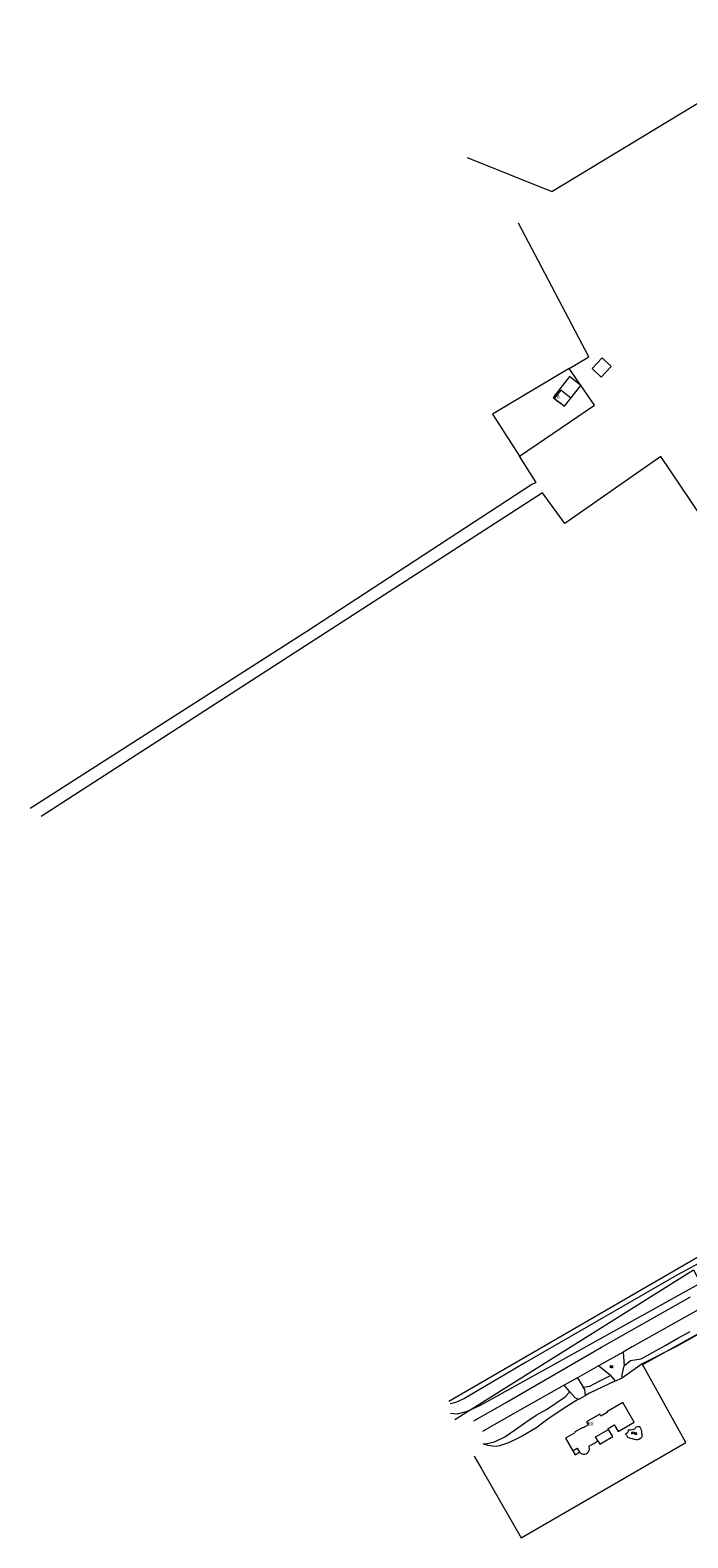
# Model space of a CAD drawing. Header units: metres. Extents: x 172462 to 175458, y 452773 to 455615.
# Tile 3 of 45: x 172462 to 172742, y 454016 to 454658. Entities that reach past the tile are written whole.
import ezdxf
from ezdxf.enums import TextEntityAlignment as Align

# ---------------------------------------------------------------- set-up
doc = ezdxf.new("R2010")
doc.units = ezdxf.units.M
doc.header["$MEASUREMENT"] = 0
doc.linetypes.add('DGN Style 2', pattern=[107.046567, 64.22794, -42.818627])
doc.layers.add('BGT Ondergrond', color=7, linetype='Continuous', lineweight=0)
doc.layers.add('DKK ondergrond', color=7, linetype='Continuous', lineweight=0)
doc.styles.add('Style-Arial', font='arial.ttf')

# ---------------------------------------------------------------- blocks, each defined once
blk = doc.blocks.new('BGT-296')
at = {"layer": 'BGT Ondergrond', "color": 140, "linetype": 'Continuous', "lineweight": 0, "extrusion": (0, 0, -1)}
for centre in [(0.04, -0.026), (0.04, -0.066)]:
    blk.add_arc(centre, 0.0608, 48.8879, 131.1121, dxfattribs=at)
at = {"layer": 'BGT Ondergrond', "color": 140, "linetype": 'Continuous', "lineweight": 0}
for centre in [(0.04, 0.066), (0.04, 0.026)]:
    blk.add_arc(centre, 0.0608, 228.8879, 311.1121, dxfattribs=at)
blk = doc.blocks.new('*U10')
at = {"layer": 'BGT Ondergrond', "color": 7, "linetype": 'Continuous', "lineweight": 0}
for p, q in [((0.025, 0.059), (-0.062, 0.016)), ((-0.044, 0.025), (-0.05, 0.038)), ((0.038, 0.034), (-0.05, -0.009)), ((0.05, 0.009), (-0.037, -0.034)), ((-0.019, -0.025), (-0.031, 0)), ((-0.006, 0.013), (-0.019, 0.038)), ((0.006, 0.05), (0, 0.062)), ((0.031, 0), (0.019, 0.025)), ((0.062, -0.016), (-0.025, -0.059)), ((-0.006, -0.05), (0, -0.062)), ((0.019, -0.037), (0.006, -0.012)), ((0.044, -0.025), (0.05, -0.037))]:
    blk.add_line(p, q, dxfattribs=at)
blk = doc.blocks.new('BGT-272B')
at = {"layer": 'BGT Ondergrond', "color": 7, "linetype": 'Continuous', "lineweight": 0, "xscale": 0.7267220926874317, "yscale": 0.7267220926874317, "zscale": 0.7267220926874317, "rotation": 243.434948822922}
blk.add_blockref('*U10', (0, 0), dxfattribs=at)

msp = doc.modelspace()

# ---------------------------------------------------------------- linework, layer by layer
at = {"layer": 'BGT Ondergrond', "color": 7, "linetype": 'Continuous', "lineweight": 0, "flags": 128}
for points in [[(172691.67, 454514.1), (172699.93, 454519.01), (172669.99, 454575.9)], [(172691.67, 454514.1), (172658.99, 454494.67)], [(172670.45, 454476.72), (172702.39, 454498.4), (172691.67, 454514.1)], [(172658.99, 454494.67), (172670.45, 454476.72)], [(172462.33, 454326.89), (172579.58, 454401.95), (172675.68, 454464.82), (172677.62, 454465.49), (172670.45, 454476.72)], [(172798.58, 454273.13), (172802.15, 454287.68), (172783.18, 454351.53), (172747.94, 454450.97), (172730.59, 454476.55), (172689.76, 454448.13), (172680.2, 454461.08), (172467.06, 454323.34)], [(172640.46, 454074.55), (172789.74, 454161.14), (172800.23, 454169.08), (172802.57, 454170.86), (172807.17, 454185.72), (172808.73, 454198.87), (172808.49, 454221.81), (172804.52, 454249.34), (172798.58, 454273.13)], [(172813.07, 454166.54), (172784.2, 454145.25), (172745.15, 454123.53), (172654.08, 454072.85), (172648.29, 454070.25), (172643.9, 454069.05), (172641.13, 454069.27)], [(172775.54, 454148.73), (172737.72, 454128.33), (172673.07, 454091.02), (172647.09, 454075.76), (172643.66, 454074.11), (172641.72, 454073.65), (172640.93, 454073.52)], [(172817.24, 454141.55), (172768.29, 454115.09), (172736.94, 454097.76), (172722.65, 454090.48)], [(172651.02, 454066.2), (172664.54, 454073.91), (172705.35, 454097.52), (172743.28, 454118.97)], [(172746.54, 454113.41), (172718.41, 454097.67), (172714.54, 454095.49)], [(172714.94, 454089.69), (172717.74, 454091.89), (172722.22, 454092.63), (172727.36, 454095.41), (172732.68, 454098.38), (172737.82, 454101.45), (172743.05, 454104.23)], [(172714.54, 454095.49), (172704.07, 454089.58)], [(172714.54, 454095.49), (172714.94, 454089.69)], [(172651.16, 454051.25), (172654.24, 454046.04), (172671.16, 454016.42), (172741.29, 454056.93), (172722.65, 454090.48)], [(172704.07, 454089.58), (172695.21, 454084.59)], [(172697.61, 454080.6), (172700.36, 454080.93), (172704.66, 454083.25), (172709.14, 454085.57)], [(172709.14, 454085.57), (172704.07, 454089.58)], [(172709.14, 454085.57), (172710.99, 454083.35), (172711.1, 454083.07)], [(172714.28, 454084.58), (172714.08, 454085.08), (172714.94, 454089.6), (172714.94, 454089.69)], [(172722.65, 454090.48), (172714.28, 454084.58)], [(172689.55, 454081.39), (172667.4, 454068.9), (172654.7, 454061.67)], [(172655.04, 454056.45), (172656.74, 454056.52), (172659.91, 454057.25), (172664.3, 454059.48), (172668.79, 454062.55), (172673.18, 454065.71), (172677.57, 454068.59), (172681.96, 454071.09), (172685.98, 454073.79), (172689.9, 454076.48), (172691.93, 454078.63)], [(172695.21, 454084.59), (172689.55, 454081.39)], [(172691.93, 454078.63), (172689.55, 454081.39)], [(172691.93, 454078.63), (172694.05, 454076.19), (172695.63, 454075.41)], [(172695.21, 454084.59), (172697.61, 454080.6)], [(172698.54, 454077.02), (172698.25, 454079.52), (172697.61, 454080.6)], [(172711.1, 454083.07), (172700.26, 454077.94), (172698.54, 454077.02)], [(172711.1, 454083.07), (172714.28, 454084.58)], [(172695.63, 454075.41), (172689.51, 454071.54), (172682.51, 454066.98)], [(172695.63, 454075.41), (172695.96, 454075.62), (172698.54, 454077.02)], [(172682.51, 454066.98), (172677.37, 454063.17), (172671.67, 454059.74), (172668.49, 454058.07), (172665.41, 454056.77), (172661.96, 454055.57), (172660.65, 454055.29), (172658.97, 454055.39), (172657.2, 454055.68), (172655.25, 454056.24), (172655.04, 454056.45)], [(172703.84, 454057.66), (172704.62, 454056.31), (172710.16, 454059.52)], [(172710.16, 454059.52), (172708.38, 454062.59)], [(172715.45, 454060.56), (172715.68, 454060.45), (172715.87, 454060.31), (172716.01, 454060.11), (172716.11, 454059.85), (172716.24, 454059.52), (172716.46, 454059.33), (172716.95, 454059.16), (172717.6, 454058.86), (172718.44, 454058.64), (172719.23, 454058.46), (172720.03, 454058.3), (172720.68, 454058.31), (172721.26, 454058.45), (172721.74, 454058.71), (172722.19, 454058.95), (172722.5, 454059.29), (172722.66, 454059.57), (172722.71, 454059.98), (172722.68, 454060.45), (172722.57, 454060.87), (172722.48, 454061.39), (172722.48, 454061.81), (172722.36, 454062.17), (172722.2, 454062.69), (172721.98, 454063.2), (172721.84, 454063.48), (172721.63, 454063.65), (172721.27, 454063.7), (172720.7, 454063.68), (172720.05, 454063.53), (172719.78, 454063.34), (172719.64, 454063.06), (172719.58, 454062.86), (172719.42, 454062.67), (172718.93, 454062.53), (172718.24, 454062.39), (172717.49, 454062.31), (172716.71, 454062.21), (172716.62, 454061.6), (172716.41, 454061.18), (172716.01, 454060.84), (172715.45, 454060.56)], [(172693.14, 454053.48), (172694.13, 454051.76), (172696.07, 454052.89)]]:
    msp.add_lwpolyline(points, dxfattribs=at)
at = {"layer": 'BGT Ondergrond', "color": 7, "linetype": 'Continuous', "lineweight": 13, "flags": 128}
for points in [[(172709.54, 454514.85), (172705.64, 454518.59), (172701.34, 454514.11), (172705.24, 454510.37), (172709.54, 454514.85)], [(172692.31, 454501.49), (172696.52, 454506.85), (172691.74, 454510.6), (172684.78, 454501.72)], [(172684.78, 454501.72), (172689.56, 454497.98)], [(172689.56, 454497.98), (172692.31, 454501.49)], [(172708.38, 454062.59), (172708.17, 454062.95), (172710.82, 454064.49), (172711.03, 454064.13), (172712.44, 454061.7), (172719.29, 454065.67), (172714.48, 454073.97), (172707.61, 454070), (172707.75, 454069.76), (172705.08, 454068.21), (172704.6, 454069.05), (172699.05, 454065.84)], [(172699.05, 454065.84), (172699.82, 454064.51), (172697.55, 454063.2), (172697.44, 454063.39), (172693.91, 454061.34), (172694.02, 454061.15), (172690.03, 454058.84), (172693.14, 454053.48)], [(172703.84, 454057.66), (172702.84, 454059.39), (172708.38, 454062.59)], [(172693.14, 454053.48), (172695.07, 454054.6), (172696.07, 454052.89)], [(172696.07, 454052.89), (172696.49, 454052.46), (172697.02, 454052.15), (172697.6, 454052), (172698.21, 454052), (172698.8, 454052.16), (172699.32, 454052.46), (172699.75, 454052.89), (172700.05, 454053.41), (172700.21, 454054), (172700.2, 454054.61), (172700.05, 454055.19), (172699.93, 454055.39), (172701.59, 454056.35), (172701.65, 454056.26), (172702.95, 454057.01), (172702.89, 454057.11), (172703.84, 454057.66)]]:
    msp.add_lwpolyline(points, dxfattribs=at)
at = {"layer": 'BGT Ondergrond', "color": 7, "linetype": 'DGN Style 2', "lineweight": 13, "flags": 128}
for points in [[(172692.31, 454501.49), (172688.05, 454504.89), (172685.24, 454501.36), (172689.56, 454497.98)], [(172689.56, 454497.98), (172692.31, 454501.49)], [(172692.31, 454501.49), (172692.31, 454501.49)]]:
    msp.add_lwpolyline(points, dxfattribs=at)
at = {"layer": 'DKK ondergrond', "color": 6, "linetype": 'Continuous', "lineweight": 0, "flags": 128}
for points in [[(172648.17, 454603.86), (172684.24, 454589.38), (172777.27, 454645.65), (172789.06, 454653.45), (172852.02, 454691.84), (172906.77, 454724.78)], [(172642.92, 454066.72), (172744.56, 454130.42), (172747.4, 454125.14), (172798.28, 454152.48), (172822.94, 454169.74), (172839.86, 454188.07)], [(172842.78, 454156.39), (172842.25, 454156.09), (172757.04, 454109.03), (172722.47, 454089.88)]]:
    msp.add_lwpolyline(points, dxfattribs=at)

# ---------------------------------------------------------------- block references
at = {"layer": 'BGT Ondergrond', "color": 7, "linetype": 'Continuous', "lineweight": 0, "xscale": 15, "yscale": 15, "zscale": 15}
for name, p in [('BGT-272B', (172709.66, 454089.28)), ('BGT-296', (172719.37, 454061))]:
    msp.add_blockref(name, p, dxfattribs=at)

# ---------------------------------------------------------------- texts
at = {"layer": 'BGT Ondergrond', "color": 7, "linetype": 'Continuous', "lineweight": 0, "style": 'Style-Arial'}
for s, p in [('8  ', (172687.55, 454502)), ('60  ', (172701.34, 454065))]:
    msp.add_text(s, height=1.5, dxfattribs=at).set_placement(p, align=Align.MIDDLE_CENTER)

doc.saveas('drawing.dxf')
